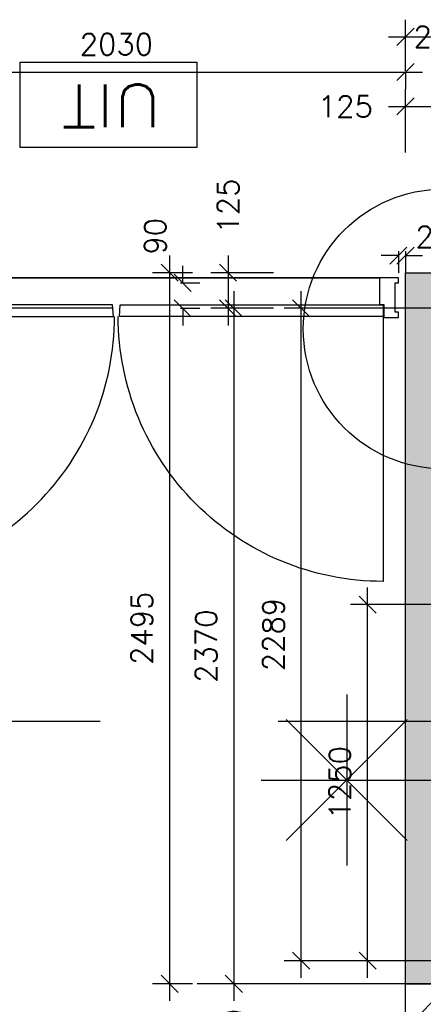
# Model space of a CAD drawing. Extents: x -33344 to 2055880, y -64816 to 121260.
# Tile 106 of 133: x 39505 to 40922, y 76655 to 80110. Entities that reach past the tile are written whole.
import ezdxf
from ezdxf.enums import TextEntityAlignment as Align

# ---------------------------------------------------------------- set-up
doc = ezdxf.new("R2010")
doc.units = 0
doc.header["$LTSCALE"] = 50
doc.header["$MEASUREMENT"] = 0
doc.header["$PDMODE"] = 3
doc.header["$PDSIZE"] = 0.1
for name, pattern in [('DASHED', [0.75, 0.5, -0.25]), ('STRAM_0WT$1$DASHDOT', [25, 12.5, -6.25, 0, -6.25]), ('STRAM_0WT$1$DD1', [2.66667, 1.66667, -0.5, 0, -0.5])]:
    doc.linetypes.add(name, pattern=pattern)
doc.layers.get('0').update_dxf_attribs({"linetype": 'CONTINUOUS'})
doc.layers.get('DEFPOINTS').update_dxf_attribs({"linetype": 'CONTINUOUS'})
for name, color, linetype in [('00', 7, 'CONTINUOUS'), ('_DETAILNUMMERS', 4, 'CONTINUOUS'), ('_DETAILNUMMERSTEKST', 4, 'CONTINUOUS'), ('A--01A1_ACEER', 1, 'CONTINUOUS'), ('A--A21--_F12--', 7, 'CONTINUOUS'), ('A--A21--_F123-', 9, 'CONTINUOUS'), ('A--A22--_F123-', 9, 'CONTINUOUS'), ('A--L21--', 3, 'CONTINUOUS'), ('A--L21--_F12--', 7, 'CONTINUOUS'), ('A--L22--', 3, 'CONTINUOUS'), ('A--L22--_F-2--', 7, 'CONTINUOUS'), ('A--L22A1_BINNENWAND', 1, 'CONTINUOUS'), ('A--L32--', 7, 'CONTINUOUS'), ('A--L32--_F-23-', 2, 'CONTINUOUS'), ('A--L32--_F123-', 1, 'CONTINUOUS'), ('A--L63--', 7, 'CONTINUOUS'), ('A--M$1A-_F123-', 1, 'CONTINUOUS'), ('A--M1$A-_F123-', 1, 'CONTINUOUS'), ('A--T63--_F123-', 1, 'CONTINUOUS'), ('STRAM_0WT$0$A--L$7A-_STRA0', 1, 'STRAM_0WT$1$DASHDOT'), ('STRAM_0WT$0$A--L90--_F---0', 250, 'CONTINUOUS'), ('STRAM_0WT$1$A--L90--_F-23-', 7, 'CONTINUOUS'), ('STRAM_0WT$1$A--L90--_F123-', 7, 'CONTINUOUS'), ('STRAM_0WT$1$STRAMIEN', 1, 'STRAM_0WT$1$DD1'), ('X--LR---_CP', 7, 'CONTINUOUS'), ('XREF', 7, 'CONTINUOUS')]:
    doc.layers.add(name, color=color, linetype=linetype)
doc.styles.add('ALFA-0_25', font='ROMANS')
doc.styles.add('HIEMSTRA', font='romans.shx')
doc.dimstyles.get("Standard").update_dxf_attribs({"dimscale": 30, "dimtxt": 2.5, "dimasz": 2, "dimexe": 2, "dimexo": 0, "dimgap": 2, "dimtad": 1, "dimdec": 0, "dimzin": 0, "dimtxsty": 'HIEMSTRA', "dimblk1": 'OBLIQUE', "dimblk2": 'OBLIQUE', "dimsah": 1, "dimcen": -3, "dimdle": 2, "dimclrd": 2, "dimclre": 2, "dimclrt": 3, "dimazin": 3, "dimtfac": 1, "dimtofl": 0, "dimtmove": 0, "dimatfit": 3, "dimtvp": 0.833333, "dimtolj": 1, "dimtzin": 0})
doc.dimstyles.new('STANDARD$0', dxfattribs={"dimscale": 30, "dimtxt": 2.5, "dimasz": 2, "dimexe": 2, "dimexo": 0, "dimgap": 2, "dimtad": 1, "dimdec": 0, "dimzin": 0, "dimtxsty": 'ALFA-0_25', "dimblk1": 'OBLIQUE', "dimblk2": 'OBLIQUE', "dimsah": 1, "dimcen": -3, "dimdle": 2, "dimclrd": 1, "dimclre": 1, "dimclrt": 2, "dimazin": 3, "dimtfac": 0.666667, "dimtofl": 0, "dimtmove": 0, "dimatfit": 3, "dimtvp": 0.833333, "dimtolj": 1, "dimtzin": 0})

# ---------------------------------------------------------------- blocks, each defined once
blk = doc.blocks.new('Q060089-')
at = {"layer": 'A--L63--', "linetype": 'CONTINUOUS'}
blk.add_lwpolyline([(0, 0), (0, 300), (620, 300), (620, 0)], close=True, dxfattribs=at)
at = {"layer": 'X--LR---_CP'}
blk.add_point((620, 0), dxfattribs=at)
blk.add_point((620, 0), dxfattribs=at)
blk.add_point((620, 0), dxfattribs=at)
at = {"layer": 'A--T63--_F123-', "style": 'ALFA-0_25', "width": 1.088889}
blk.add_text('UIT', height=150, dxfattribs=at).set_placement((123.7, 78.8), (473.7, 78.8), align=Align.FIT)
blk = doc.blocks.new('_OBLIQUE')
at = {"color": 0, "linetype": 'BYBLOCK'}
blk.add_line((-0.5, -0.5), (0.5, 0.5), dxfattribs=at)
blk = doc.blocks.new('*D209')
at = {"layer": 'A--M$1A-_F123-', "color": 1}
for p, q in [((40236.6, 79281.9), (40236.6, 79036.9)), ((40395.8, 79221.9), (40176.6, 79221.9)), ((40395.8, 79096.9), (40176.6, 79096.9))]:
    blk.add_line(p, q, dxfattribs=at)
at = {"layer": 'DEFPOINTS', "color": 0}
for p in [(40395.8, 79221.9), (40236.6, 79096.9), (40395.8, 79096.9)]:
    blk.add_point(p, dxfattribs=at)
at = {"layer": 'A--M$1A-_F123-', "color": 1, "xscale": 60, "yscale": 60, "zscale": 60}
for p, rotation in [((40236.6, 79221.9), 90), ((40236.6, 79096.9), 270)]:
    blk.add_blockref('_OBLIQUE', p, dxfattribs=dict(at, rotation=rotation))
at = {"layer": 'A--M$1A-_F123-', "color": 2, "insert": (40236.6, 79455.8), "char_height": 75, "attachment_point": 5, "rotation": 90, "style": 'ALFA-0_25'}
blk.add_mtext('\\A1;125', dxfattribs=at)
blk = doc.blocks.new('*D210')
at = {"layer": 'A--M$1A-_F123-', "color": 1}
for p, q in [((40256.9, 79156.9), (40256.9, 76666.4)), ((40386.5, 79096.9), (40196.9, 79096.9)), ((40386.5, 76726.4), (40196.9, 76726.4))]:
    blk.add_line(p, q, dxfattribs=at)
at = {"layer": 'DEFPOINTS', "color": 0}
for p in [(40386.5, 79096.9), (40256.9, 76726.4), (40386.5, 76726.4)]:
    blk.add_point(p, dxfattribs=at)
at = {"layer": 'A--M$1A-_F123-', "color": 1, "xscale": 60, "yscale": 60, "zscale": 60}
for p, rotation in [((40256.9, 79096.9), 90), ((40256.9, 76726.4), 270)]:
    blk.add_blockref('_OBLIQUE', p, dxfattribs=dict(at, rotation=rotation))
at = {"layer": 'A--M$1A-_F123-', "color": 2, "insert": (40159.4, 77911.6), "char_height": 75, "attachment_point": 5, "rotation": 90, "style": 'ALFA-0_25'}
blk.add_mtext('\\A1;2370', dxfattribs=at)
blk = doc.blocks.new('*D211')
at = {"layer": 'A--M$1A-_F123-', "color": 1}
for p, q in [((40859.5, 79643.3), (40859.5, 79865.3)), ((40984.5, 79643.3), (40984.5, 79865.3)), ((40799.5, 79805.3), (41044.5, 79805.3))]:
    blk.add_line(p, q, dxfattribs=at)
at = {"layer": 'DEFPOINTS', "color": 0}
for p in [(40984.5, 79805.3), (40859.5, 79643.3), (40984.5, 79643.3)]:
    blk.add_point(p, dxfattribs=at)
at = {"layer": 'A--M$1A-_F123-', "color": 1, "xscale": 60, "yscale": 60, "zscale": 60, "rotation": 180}
blk.add_blockref('_OBLIQUE', (40859.5, 79805.3), dxfattribs=at)
at = {"layer": 'A--M$1A-_F123-', "color": 1, "xscale": 60, "yscale": 60, "zscale": 60}
blk.add_blockref('_OBLIQUE', (40984.5, 79805.3), dxfattribs=at)
at = {"layer": 'A--M$1A-_F123-', "color": 2, "insert": (40648.5, 79805.3), "char_height": 75, "attachment_point": 5, "style": 'ALFA-0_25'}
blk.add_mtext('\\A1;125', dxfattribs=at)
blk = doc.blocks.new('*D213')
at = {"layer": 'A--M$1A-_F123-', "color": 1}
for p, q in [((40859.5, 79929.7), (40859.5, 80109.6)), ((41109.5, 79929.7), (41109.5, 80109.6)), ((40799.5, 80049.6), (41169.5, 80049.6))]:
    blk.add_line(p, q, dxfattribs=at)
at = {"layer": 'DEFPOINTS', "color": 0}
for p in [(41109.5, 80049.6), (40859.5, 79929.7), (41109.5, 79929.7)]:
    blk.add_point(p, dxfattribs=at)
at = {"layer": 'A--M$1A-_F123-', "color": 1, "xscale": 60, "yscale": 60, "zscale": 60, "rotation": 180}
blk.add_blockref('_OBLIQUE', (40859.5, 80049.6), dxfattribs=at)
at = {"layer": 'A--M$1A-_F123-', "color": 1, "xscale": 60, "yscale": 60, "zscale": 60}
blk.add_blockref('_OBLIQUE', (41109.5, 80049.6), dxfattribs=at)
at = {"layer": 'A--M$1A-_F123-', "color": 2, "insert": (40984.5, 80049.6), "char_height": 75, "attachment_point": 5, "style": 'ALFA-0_25'}
blk.add_mtext('\\A1;250', dxfattribs=at)
blk = doc.blocks.new('*D218')
at = {"layer": 'A--M$1A-_F123-', "color": 1}
for p, q in [((38769.5, 79925.7), (40919.5, 79925.7)), ((38829.5, 79925.7), (38829.5, 79865.7)), ((40859.5, 79925.7), (40859.5, 79865.7))]:
    blk.add_line(p, q, dxfattribs=at)
at = {"layer": 'DEFPOINTS', "color": 0}
for p in [(38829.5, 79925.7), (40859.5, 79925.7), (40859.5, 79925.7)]:
    blk.add_point(p, dxfattribs=at)
at = {"layer": 'A--M$1A-_F123-', "color": 1, "xscale": 60, "yscale": 60, "zscale": 60, "rotation": 180}
blk.add_blockref('_OBLIQUE', (38829.5, 79925.7), dxfattribs=at)
at = {"layer": 'A--M$1A-_F123-', "color": 1, "xscale": 60, "yscale": 60, "zscale": 60}
blk.add_blockref('_OBLIQUE', (40859.5, 79925.7), dxfattribs=at)
at = {"layer": 'A--M$1A-_F123-', "color": 2, "insert": (39844.5, 80023.2), "char_height": 75, "attachment_point": 5, "style": 'ALFA-0_25'}
blk.add_mtext('\\A1;2030', dxfattribs=at)
blk = doc.blocks.new('*D254')
at = {"layer": 'A--M$1A-_F123-', "color": 1}
for p, q in [((40256.9, 76786.4), (40256.9, 76697.7)), ((40366.6, 76726.4), (40196.9, 76726.4)), ((40256.9, 76286.4), (40256.9, 76384.8)), ((40366.6, 76346.4), (40196.9, 76346.4))]:
    blk.add_line(p, q, dxfattribs=at)
at = {"layer": 'DEFPOINTS', "color": 0}
for p in [(40366.6, 76726.4), (40256.9, 76346.4), (40366.6, 76346.4)]:
    blk.add_point(p, dxfattribs=at)
at = {"layer": 'A--M$1A-_F123-', "color": 1, "xscale": 60, "yscale": 60, "zscale": 60}
for p, rotation in [((40256.9, 76726.4), 90), ((40256.9, 76346.4), 270)]:
    blk.add_blockref('_OBLIQUE', p, dxfattribs=dict(at, rotation=rotation))
at = {"layer": 'A--M$1A-_F123-', "color": 2, "insert": (40256.9, 76541.3), "char_height": 75, "attachment_point": 5, "rotation": 90, "style": 'ALFA-0_25'}
blk.add_mtext('\\A1;380', dxfattribs=at)
blk = doc.blocks.new('*D302')
at = {"layer": 'A--M$1A-_F123-', "color": 2}
blk.add_arc((47894.3, 77646.9), 4844.3, 180, 187.1049, dxfattribs=at)
at = {"layer": 'DEFPOINTS', "color": 0}
for p in [(53554.3, 78352.3), (35694.1, 77646.9), (54789, 77646.9), (43054.2, 77446.7), (41109.6, 76801.2)]:
    blk.add_point(p, dxfattribs=at)
at = {"layer": 'A--M$1A-_F123-', "color": 2, "xscale": 60, "yscale": 60, "zscale": 60}
for p, rotation in [((43050, 77646.9), 89.9999861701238), ((43087.2, 77047.7), 277.1048592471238)]:
    blk.add_blockref('_OBLIQUE', p, dxfattribs=dict(at, rotation=rotation))
at = {"layer": 'A--M$1A-_F123-', "color": 3, "insert": (43156.7, 77352.7), "char_height": 75, "attachment_point": 5, "rotation": 273.5524, "style": 'HIEMSTRA'}
blk.add_mtext('\\A1;7°', dxfattribs=at)
blk = doc.blocks.new('*U1275')
at = {"layer": 'A--A21--_F123-', "linetype": 'CONTINUOUS'}
blk.add_hatch(color=256, dxfattribs=at).paths.add_polyline_path([(0, 0), (-125, 0), (-125.1, 2495.4), (-0.1, 2495.4), (124.9, 2495.4), (125, 0)])
at = {"layer": 'A--A21--_F12--', "color": 8}
for points in [[(0, 0), (-125, 0), (-0.1, 2495.4), (-125.1, 2495.4)], [(-0.1, 2495.4), (124.9, 2495.4), (0, 0), (125, 0)]]:
    blk.add_solid(points, dxfattribs=at)
at = {"layer": 'A--L21--_F12--', "color": 3, "linetype": 'CONTINUOUS'}
for points in [[(0, 0), (-125, 0), (-125.1, 2495.4), (-0.1, 2495.4)], [(0, 0), (125, 0), (124.9, 2495.4), (-0.1, 2495.4)]]:
    blk.add_lwpolyline(points, dxfattribs=at)
blk = doc.blocks.new('*U1252')
at = {"layer": 'A--A22--_F123-', "linetype": 'CONTINUOUS'}
h = blk.add_hatch(dxfattribs=at)
h.set_pattern_fill('ALFALINE', color=256, scale=300, style=0)
h.set_pattern_definition([(45, (-40969.6, -75687.13), (-212.132, 212.132), [])])
h.paths.add_polyline_path([(0, 0), (-110, -0.3), (-110, 1039.3), (0, 1039.3), (110, 1039.3), (110, 0.3)])
at = {"layer": 'A--L22--_F-2--', "color": 3, "linetype": 'CONTINUOUS'}
for points in [[(-110, -0.3), (-110, -0.3), (-110, 1039.3), (0, 1039.3)], [(110, 0.3), (110, 0.3), (110, 1039.3), (0, 1039.3)]]:
    blk.add_lwpolyline(points, dxfattribs=at)
blk = doc.blocks.new('*D463')
at = {"layer": 'A--M$1A-_F123-', "color": 1}
for p, q in [((40031.3, 79281.9), (40031.3, 76666.4)), ((40111.2, 79221.9), (39971.3, 79221.9)), ((40111.3, 76726.4), (39971.3, 76726.4))]:
    blk.add_line(p, q, dxfattribs=at)
at = {"layer": 'DEFPOINTS', "color": 0}
for p in [(40111.2, 79221.9), (40031.3, 76726.4), (40111.3, 76726.4)]:
    blk.add_point(p, dxfattribs=at)
at = {"layer": 'A--M$1A-_F123-', "color": 1, "xscale": 60, "yscale": 60, "zscale": 60}
for p, rotation in [((40031.3, 79221.9), 90), ((40031.3, 76726.4), 270)]:
    blk.add_blockref('_OBLIQUE', p, dxfattribs=dict(at, rotation=rotation))
at = {"layer": 'A--M$1A-_F123-', "color": 2, "insert": (39933.8, 77974.1), "char_height": 75, "attachment_point": 5, "rotation": 90, "style": 'ALFA-0_25'}
blk.add_mtext('\\A1;2495', dxfattribs=at)
blk = doc.blocks.new('*D534')
at = {"layer": 'A--M$1A-_F123-', "color": 1, "linetype": 'CONTINUOUS'}
for p, q in [((40077.5, 79186.4), (40077.5, 79246.4)), ((40069.8, 79186.4), (40137.5, 79186.4)), ((40069.8, 79096.9), (40137.5, 79096.9)), ((40077.5, 79096.9), (40077.5, 79036.9))]:
    blk.add_line(p, q, dxfattribs=at)
at = {"layer": 'DEFPOINTS', "color": 0, "linetype": 'CONTINUOUS'}
for p in [(40069.8, 79186.4), (40069.8, 79096.9), (40077.5, 79096.9)]:
    blk.add_point(p, dxfattribs=at)
at = {"layer": 'A--M$1A-_F123-', "color": 1, "linetype": 'CONTINUOUS', "xscale": 60, "yscale": 60, "zscale": 60}
for p, rotation in [((40077.5, 79186.4), 270), ((40077.5, 79096.9), 90)]:
    blk.add_blockref('_OBLIQUE', p, dxfattribs=dict(at, rotation=rotation))
at = {"layer": 'A--M$1A-_F123-', "color": 2, "linetype": 'CONTINUOUS', "insert": (39981.2, 79349.6), "char_height": 75, "attachment_point": 5, "rotation": 90, "style": 'ALFA-0_25'}
blk.add_mtext('\\A1;90', dxfattribs=at)
blk = doc.blocks.new('Q0340081')
at = {"layer": 'A--L32--_F123-', "color": 2, "linetype": 'CONTINUOUS'}
blk.add_lwpolyline([(0, 0), (0, -40), (926.12, -40), (923.12, 0), (0, 0)], close=True, dxfattribs=at)
at = {"layer": 'A--L32--_F123-', "color": 1, "linetype": 'CONTINUOUS'}
blk.add_lwpolyline([(0, -40), (0, -970, 0.4142136), (930, -40)], format="xyb", dxfattribs=at)
blk = doc.blocks.new('DR_2X930TYPE5')
at = {"layer": 'A--L32--_F-23-'}
for points in [[(-1981, -18), (-1981, 0), (-1914, 0), (-1914, -93.8), (-1929, -93.8), (-1929, -139), (-1981, -139), (-1981, -121), (-1969, -121), (-1969, -18), (-1981, -18)], [(0, -18), (0, 0), (-67, 0), (-67, -93.8), (-52, -93.8), (-52, -139), (0, -139), (0, -121), (-12, -121), (-12, -18), (0, -18)]]:
    blk.add_lwpolyline(points, close=True, dxfattribs=at)
at = {"layer": 'A--L32--_F123-', "color": 1}
blk.add_line((-1914, 0), (-62.8, 0), dxfattribs=at)
at = {"layer": 'A--L32--', "linetype": 'CONTINUOUS'}
blk.add_blockref('Q0340081', (-1927, -95.6), dxfattribs=at)
at = {"layer": 'A--L32--', "linetype": 'CONTINUOUS', "xscale": -1}
blk.add_blockref('Q0340081', (-54, -95.6), dxfattribs=at)
blk = doc.blocks.new('*D713')
at = {"layer": 'A--M1$A-_F123-', "color": 1}
for p, q in [((40834.5, 79297.8), (40834.5, 79221.9)), ((40859.5, 79297.8), (40859.5, 79221.9)), ((40834.5, 79281.9), (40774.5, 79281.9)), ((40859.5, 79281.9), (40919.5, 79281.9))]:
    blk.add_line(p, q, dxfattribs=at)
at = {"layer": 'DEFPOINTS', "color": 0}
for p in [(40834.5, 79297.8), (40859.5, 79297.8), (40859.5, 79281.9)]:
    blk.add_point(p, dxfattribs=at)
at = {"layer": 'A--M1$A-_F123-', "color": 1, "xscale": 60, "yscale": 60, "zscale": 60}
blk.add_blockref('_OBLIQUE', (40834.5, 79281.9), dxfattribs=at)
at = {"layer": 'A--M1$A-_F123-', "color": 1, "xscale": 60, "yscale": 60, "zscale": 60, "rotation": 180}
blk.add_blockref('_OBLIQUE', (40859.5, 79281.9), dxfattribs=at)
at = {"layer": 'A--M1$A-_F123-', "color": 2, "insert": (40958.8, 79348.1), "char_height": 75, "attachment_point": 5, "style": 'ALFA-0_25'}
blk.add_mtext('\\A1;25', dxfattribs=at)
blk = doc.blocks.new('DETAILNR')
at = {"layer": '_DETAILNUMMERS'}
blk.add_circle((32.9, -23.2), 490.7, dxfattribs=at)
at = {"layer": 'X--LR---_CP'}
blk.add_point((0, 0), dxfattribs=at)
at = {"layer": '_DETAILNUMMERSTEKST', "style": 'ALFA-0_25'}
blk.add_attdef('DETAILNR', text='', height=200, rotation=90, dxfattribs=at).set_placement((-618.4, 223.8), align=Align.RIGHT)
blk = doc.blocks.new('FIJN_SCHUURWERK')
at = {"layer": '00', "color": 4}
for p, q in [((-0.000025, 300), (-0.000025, -300)), ((-212.132075, 212.132), (212.132025, -212.132)), ((-212.131875, -212.132), (212.132025, 212.13215)), ((-299.999975, 0), (299.999975, 0))]:
    blk.add_line(p, q, dxfattribs=at)
blk = doc.blocks.new('*D769')
at = {"layer": 'A--M$1A-_F123-', "color": 1}
for p, q in [((40493.3, 76747.5), (40493.3, 79156.9)), ((40748.2, 79096.9), (40433.3, 79096.9)), ((40873.2, 76807.5), (40433.3, 76807.5))]:
    blk.add_line(p, q, dxfattribs=at)
at = {"layer": 'DEFPOINTS', "color": 0}
for p in [(40493.3, 79096.9), (40748.2, 79096.9), (40873.2, 76807.5)]:
    blk.add_point(p, dxfattribs=at)
at = {"layer": 'A--M$1A-_F123-', "color": 1, "xscale": 60, "yscale": 60, "zscale": 60}
for p, rotation in [((40493.3, 79096.9), 90), ((40493.3, 76807.5), 270)]:
    blk.add_blockref('_OBLIQUE', p, dxfattribs=dict(at, rotation=rotation))
at = {"layer": 'A--M$1A-_F123-', "color": 2, "insert": (40395.8, 77952.2), "char_height": 75, "attachment_point": 5, "rotation": 90, "style": 'ALFA-0_25'}
blk.add_mtext('\\A1;2289', dxfattribs=at)
blk = doc.blocks.new('*D775')
at = {"layer": 'A--M$1A-_F123-', "color": 1}
for p, q in [((40726.6, 76747.5), (40726.6, 78117.2)), ((40984.5, 78057.2), (40666.6, 78057.2)), ((41106.5, 76807.5), (40666.6, 76807.5))]:
    blk.add_line(p, q, dxfattribs=at)
at = {"layer": 'DEFPOINTS', "color": 0}
for p in [(40726.6, 78057.2), (40984.5, 78057.2), (41106.5, 76807.5)]:
    blk.add_point(p, dxfattribs=at)
at = {"layer": 'A--M$1A-_F123-', "color": 1, "xscale": 60, "yscale": 60, "zscale": 60}
for p, rotation in [((40726.6, 78057.2), 90), ((40726.6, 76807.5), 270)]:
    blk.add_blockref('_OBLIQUE', p, dxfattribs=dict(at, rotation=rotation))
at = {"layer": 'A--M$1A-_F123-', "color": 2, "insert": (40629.1, 77432.3), "char_height": 75, "attachment_point": 5, "rotation": 90, "style": 'ALFA-0_25'}
blk.add_mtext('\\A1;1250', dxfattribs=at)
blk = doc.blocks.new('STRAM_0WT$1$S090024-')
at = {"layer": 'STRAM_0WT$0$A--L90--_F---0', "linetype": 'CONTINUOUS'}
for points in [[(-0.000001, 5.999999), (-0.000001, -6)], [(-6.000001, 0), (5.999999, 0)]]:
    blk.add_lwpolyline(points, dxfattribs=at)
blk.add_lwpolyline([(-4.000001, 0, 1), (3.999998, 0, 1)], format="xyb", close=True, dxfattribs=at)
at = {"layer": 'STRAM_0WT$1$A--L90--_F-23-', "color": 255}
blk.add_circle((0, 0), 0.0123, dxfattribs=at)
at = {"layer": 'STRAM_0WT$1$A--L90--_F123-', "color": 2, "linetype": 'CONTINUOUS'}
for points in [[(-0.000001, 5.999999), (-0.000001, -6)], [(-6.000001, 0), (5.999999, 0)]]:
    blk.add_lwpolyline(points, dxfattribs=at)
blk.add_lwpolyline([(-4.000001, 0, 1), (3.999998, 0, 1)], format="xyb", close=True, dxfattribs=at)
blk = doc.blocks.new('STRAM_0WT')
at = {"layer": 'STRAM_0WT$0$A--L$7A-_STRA0'}
for p, q in [((-20789.004, 46850.002), (-39925.329, 46850.002)), ((-20830.441, 45399.999), (-39925.329, 45400.003))]:
    blk.add_line(p, q, dxfattribs=at)
at = {"layer": 'STRAM_0WT$1$STRAMIEN', "linetype": 'STRAM_0WT$1$DASHDOT', "xscale": 100, "yscale": 100, "rotation": 315}
blk.add_blockref('STRAM_0WT$1$S090024-', (-34635.314, 43898.412), dxfattribs=at)

msp = doc.modelspace()

# ---------------------------------------------------------------- linework, layer by layer
at = {"layer": 'A--01A1_ACEER'}
msp.add_line((41063, 76726.4), (40127.6, 76726.4), dxfattribs=at)
at = {"layer": 'A--L32--_F123-', "color": 1}
msp.add_line((40792.5, 79204.2), (38896.5, 79204.2), dxfattribs=at)

# ---------------------------------------------------------------- block references
at = {"layer": '00'}
ref = msp.add_blockref('DETAILNR', (40968.3, 78991.5), dxfattribs=dict(at, rotation=90))
ref.add_attrib('DETAILNR', 'ih13a', dxfattribs={"layer": '_DETAILNUMMERSTEKST', "height": 200, "rotation": 90, "style": 'ALFA-0_25'}).set_placement((41632.9, 80062.3), align=Align.RIGHT)
at = {"layer": 'A--L21--', "linetype": 'CONTINUOUS'}
msp.add_blockref('*U1275', (40984.6, 76726.4), dxfattribs=at)
at = {"layer": 'A--L22--'}
msp.add_blockref('*U1252', (40969.6, 75687.1), dxfattribs=at)
at = {"layer": 'A--L22A1_BINNENWAND'}
msp.add_blockref('FIJN_SCHUURWERK', (40653.1, 77441.4), dxfattribs=at)
at = {"layer": 'A--L32--'}
msp.add_blockref('DR_2X930TYPE5', (40835, 79204.2), dxfattribs=at)
at = {"layer": 'A--L63--', "linetype": 'CONTINUOUS', "rotation": 180}
msp.add_blockref('Q060089-', (40126.4, 79961), dxfattribs=at)
at = {"layer": 'XREF', "linetype": 'DASHED', "ltscale": 20}
msp.add_blockref('STRAM_0WT', (75619.4, 32246.9), dxfattribs=at)

# ---------------------------------------------------------------- dimensions: what is measured, and where the dimension line sits
at = {"layer": 'A--M$1A-_F123-'}
for base, p1, p2, picture, middle in [((41109.5, 80049.6), (40859.5, 79929.7), (41109.5, 79929.7), '*D213', (40984.5, 80049.6)), ((40984.5, 79805.3), (40859.5, 79643.3), (40984.5, 79643.3), '*D211', (40648.5, 79805.3))]:
    dim = msp.add_linear_dim(base=base, p1=p1, p2=p2, dimstyle='STANDARD$0', dxfattribs=at)
    dim.commit()
    dim.dimension.update_dxf_attribs({"geometry": picture, "text_midpoint": middle, "dimtype": 160})
dim = msp.add_linear_dim(base=(40859.5, 79925.7), p1=(38829.5, 79925.7), p2=(40859.5, 79925.7), dimstyle='STANDARD$0', dxfattribs=at)
dim.commit()
dim.dimension.update_dxf_attribs({"geometry": '*D218', "text_midpoint": (39844.5, 80023.2)})
for base, p1, p2, picture, middle in [((40236.6, 79096.9), (40395.8, 79221.9), (40395.8, 79096.9), '*D209', (40236.6, 79455.8)), ((40256.9, 76346.4), (40366.6, 76726.4), (40366.6, 76346.4), '*D254', (40256.9, 76541.3))]:
    dim = msp.add_linear_dim(base=base, p1=p1, p2=p2, angle=90, dimstyle='STANDARD$0', dxfattribs=at)
    dim.commit()
    dim.dimension.update_dxf_attribs({"geometry": picture, "text_midpoint": middle, "dimtype": 160})
at = {"layer": 'A--M$1A-_F123-', "linetype": 'CONTINUOUS'}
dim = msp.add_linear_dim(base=(40077.5454, 79096.8604), p1=(40069.8393, 79186.3919), p2=(40069.8393, 79096.8604), angle=90, dimstyle='STANDARD$0', dxfattribs=at)
dim.commit()
dim.dimension.update_dxf_attribs({"geometry": '*D534', "text_midpoint": (39981.2218, 79349.6364), "dimtype": 160})
at = {"layer": 'A--M$1A-_F123-'}
for base, p1, p2, picture, middle in [((40031.3096, 76726.4179), (40111.2393, 79221.8604), (40111.3157, 76726.4179), '*D463', (39933.8096, 77974.1391)), ((40256.9137, 76726.4179), (40386.5496, 79096.8604), (40386.5496, 76726.4179), '*D210', (40159.4137, 77911.6392)), ((40493.3, 79096.9), (40873.2, 76807.5), (40748.2, 79096.9), '*D769', (40395.8, 77952.2)), ((40726.6, 78057.2), (41106.5, 76807.5), (40984.5, 78057.2), '*D775', (40629.1, 77432.3))]:
    dim = msp.add_linear_dim(base=base, p1=p1, p2=p2, angle=90, dimstyle='STANDARD$0', dxfattribs=at)
    dim.commit()
    dim.dimension.update_dxf_attribs({"geometry": picture, "text_midpoint": middle})
dim = msp.add_angular_dim_2l(base=(43054.2, 77446.7), line1=((54789, 77646.9), (35694.1, 77646.9)), line2=((53554.3, 78352.3), (41109.6, 76801.2)), dimstyle='STANDARD', dxfattribs=at)
dim.commit()
dim.dimension.update_dxf_attribs({"geometry": '*D302', "text_midpoint": (43156.7, 77352.7)})
at = {"layer": 'A--M1$A-_F123-'}
dim = msp.add_linear_dim(base=(40859.5, 79281.9), p1=(40834.5, 79297.8), p2=(40859.5, 79297.8), angle=0, dimstyle='STANDARD$0', dxfattribs=at)
dim.commit()
dim.dimension.update_dxf_attribs({"geometry": '*D713', "text_midpoint": (40958.8, 79348.1), "dimtype": 161})

doc.saveas('drawing.dxf')
